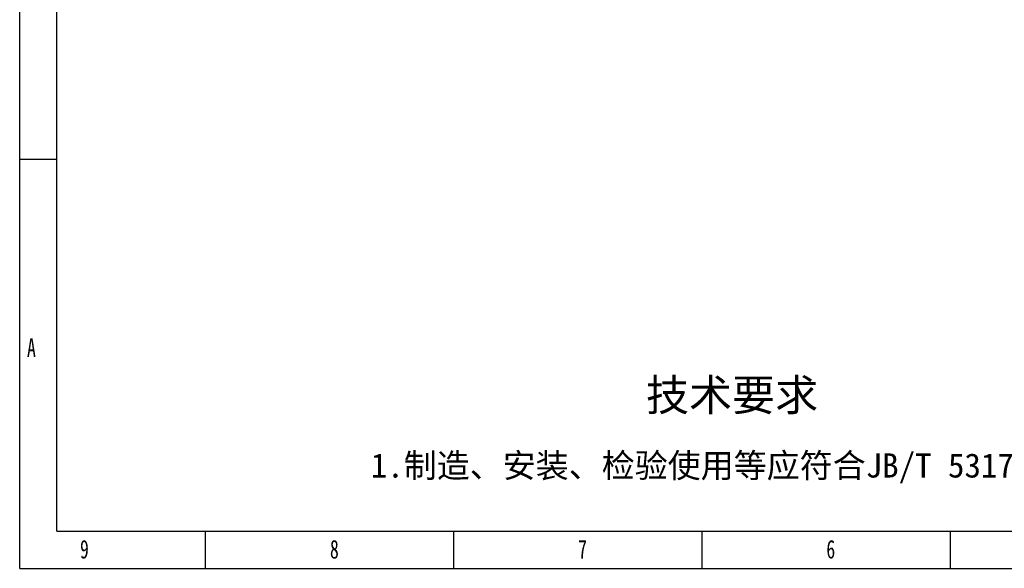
# Model space of a CAD drawing. Header units: millimetres. Extents: x 275 to 1805, y 43 to 1125.
# Tile 1 of 12: x 275 to 957, y 43 to 423. Entities that reach past the tile are written whole.
import ezdxf

# ---------------------------------------------------------------- set-up
doc = ezdxf.new("R2010")
doc.units = ezdxf.units.MM
doc.styles.add('样式 1', font='SimSun.ttf', dxfattribs={"width": 0.7, "height": 2.5})

# ---------------------------------------------------------------- blocks, each defined once
blk = doc.blocks.new('1')
at = {"lineweight": -3}
for p, q in [((2658, -25.8), (2658, 1577.4)), ((2696.2, 12.4), (2696.2, 1539.2)), ((2696.2, 394.1), (2658, 394.1)), ((2696.2, 12.4), (4887.1, 12.4)), ((2848.9, -25.8), (2848.9, 12.4)), ((3103.6, -25.8), (3103.6, 12.4)), ((3358.4, 12.4), (3358.4, -25.8)), ((3613.2, 12.4), (3613.2, -25.8)), ((2658, -25.8), (4925.3, -25.8))]:
    blk.add_line(p, q, dxfattribs=at)
at = {"lineweight": -3, "attachment_point": 1, "style": '样式 1'}
for s, insert, char_height, width in [('{\\fSimSun|b0|i0|c134|p2;A}', (2665.5, 210.5), 19.085, 11.558), ('9', (2719.9, 3.4), 19.1, 11.005), ('8', (2976.5, 3.4), 19.1, 9.306), ('7', (3231.3, 3.4), 19.1, 8.643), ('{\\fSimSun|b0|i0|c134|p2;6}', (3486.1, 3.4), 19.085, 10.165)]:
    blk.add_mtext(s, dxfattribs=dict(at, insert=insert, char_height=char_height, width=width))
at = {"lineweight": -3, "attachment_point": 1}
for s, insert, char_height, width in [('{\\fSimSun|b0|i0|c134|p2;技术要求}', (3300.9, 168.4), 32.397, 267.651), ('{\\fSimSun|b0|i0|c134|p2;1.制造、安装、检验使用等应符合JB/T 5317-2016之规定}', (3018.4, 92.3), 24.838, 962.738)]:
    blk.add_mtext(s, dxfattribs=dict(at, insert=insert, char_height=char_height, width=width))

msp = doc.modelspace()

# ---------------------------------------------------------------- block references
at = {"lineweight": 18, "xscale": 0.6749999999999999, "yscale": 0.6749999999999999, "zscale": 0.6749999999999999}
msp.add_blockref('1', (-1519.582, 60.502), dxfattribs=at)

doc.saveas('drawing.dxf')
